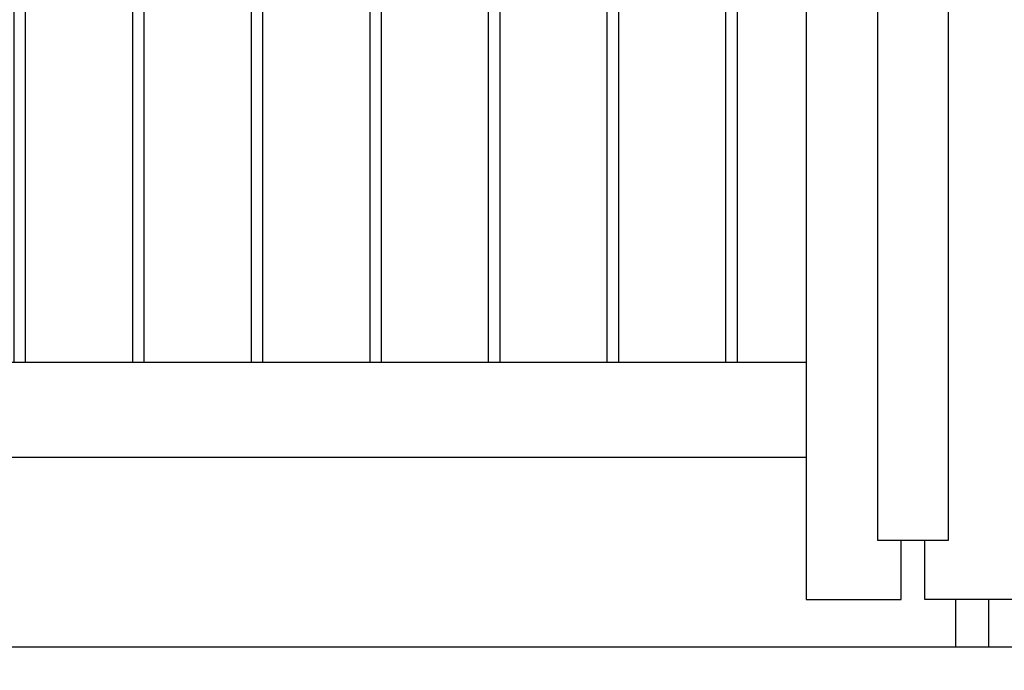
# Model space of a CAD drawing. Header units: inches. Extents: x 1156 to 71303, y -52654 to 51.
# Tile 180 of 217: x 64138 to 64221, y -40858 to -40803. Entities that reach past the tile are written whole.
import ezdxf

# ---------------------------------------------------------------- set-up
doc = ezdxf.new("R2010")
doc.units = ezdxf.units.IN
doc.header["$MEASUREMENT"] = 0
doc.layers.get('0').update_dxf_attribs({"lineweight": 0})
doc.layers.get('Defpoints').update_dxf_attribs({"lineweight": 0})
doc.layers.add('AW OGRODZENIA', color=253, linetype='Continuous')
doc.styles.add('1-200', font='arial.ttf', dxfattribs={"width": 0.75, "height": 35})
doc.dimstyles.new('1-2001-2', dxfattribs={"dimtxt": 35, "dimasz": 10, "dimexe": 15, "dimexo": 10, "dimgap": 0.09, "dimtad": 0, "dimlfac": 0.5, "dimdsep": 46, "dimtxsty": '1-200', "dimblk": 'OBLIQUE', "dimcen": 0.09, "dimadec": 0, "dimazin": 0, "dimtfac": 1, "dimtdec": 4, "dimtix": 1, "dimtofl": 0, "dimtmove": 0, "dimatfit": 3, "dimldrblk": 'OBLIQUE', "dimfxl": 15, "dimfxlon": 1, "dimtvp": 0.7, "dimtolj": 1, "dimtzin": 0, "dimarcsym": 0})

# ---------------------------------------------------------------- blocks, each defined once
blk = doc.blocks.new('_OBLIQUE')
at = {"color": 0, "linetype": 'ByBlock', "lineweight": -2}
for p, q in [((-0.5, -0.5), (0.5, 0.5)), ((0, 0), (0, 0))]:
    blk.add_line(p, q, dxfattribs=at)
blk = doc.blocks.new('*D1616')
at = {"color": 0, "linetype": 'Continuous', "lineweight": -2, "ltscale": 12}
for p, q in [((63863.526, -40916.474), (63863.526, -40946.474)), ((64563.526, -40916.474), (64563.526, -40946.474)), ((63863.526, -40931.474), (64563.526, -40931.474))]:
    blk.add_line(p, q, dxfattribs=at)
at = {"layer": 'Defpoints', "color": 0}
for p in [(63863.526, -40835.275), (64563.526, -40835.275), (64563.526, -40931.474)]:
    blk.add_point(p, dxfattribs=at)
at = {"color": 0, "lineweight": -2, "xscale": 10, "yscale": 10, "zscale": 10, "rotation": 180}
blk.add_blockref('_OBLIQUE', (63863.526, -40931.474), dxfattribs=at)
at = {"color": 0, "lineweight": -2, "xscale": 10, "yscale": 10, "zscale": 10}
blk.add_blockref('_OBLIQUE', (64563.526, -40931.474), dxfattribs=at)
at = {"color": 0, "linetype": 'Continuous', "ltscale": 12, "insert": (64213.526, -40906.459), "char_height": 35, "attachment_point": 5, "style": '1-200'}
blk.add_mtext('\\A1;300', dxfattribs=at)

msp = doc.modelspace()

# ---------------------------------------------------------------- linework, layer by layer
at = {"color": 3, "linetype": 'Continuous', "lineweight": 30}
msp.add_line((63739.239, -40855.913), (64637.877, -40855.913), dxfattribs=at)
at = {"layer": 'AW OGRODZENIA'}
for p, q in [((64216.526, -40846.913), (64216.526, -40549.913)), ((64204.526, -40557.913), (64204.526, -40851.913)), ((64210.526, -40682.171), (64210.526, -40846.913)), ((63891.526, -40831.913), (64204.526, -40831.913)), ((63883.526, -40839.913), (64204.526, -40839.913)), ((64210.526, -40846.913), (64216.526, -40846.913)), ((64212.526, -40851.913), (64212.526, -40846.913)), ((64214.526, -40851.913), (64214.526, -40846.913)), ((64204.526, -40851.913), (64212.526, -40851.913)), ((64222.526, -40851.913), (64214.526, -40851.913)), ((64217.126, -40851.913), (64217.126, -40855.913)), ((64219.926, -40855.913), (64219.926, -40851.913)), ((64217.126, -40855.913), (64219.926, -40855.913))]:
    msp.add_line(p, q, dxfattribs=at)
for points in [[(64138.722, -40557.913), (64137.73, -40557.913), (64137.73, -40831.913), (64138.722, -40831.913)], [(64148.722, -40557.913), (64147.73, -40557.913), (64147.73, -40831.913), (64148.722, -40831.913)], [(64158.722, -40557.913), (64157.73, -40557.913), (64157.73, -40831.913), (64158.722, -40831.913)], [(64168.722, -40557.913), (64167.73, -40557.913), (64167.73, -40831.913), (64168.722, -40831.913)], [(64178.722, -40557.913), (64177.73, -40557.913), (64177.73, -40831.913), (64178.722, -40831.913)], [(64188.722, -40557.913), (64187.73, -40557.913), (64187.73, -40831.913), (64188.722, -40831.913)], [(64198.722, -40557.913), (64197.73, -40557.913), (64197.73, -40831.913), (64198.722, -40831.913)]]:
    msp.add_lwpolyline(points, close=True, dxfattribs=at)

# ---------------------------------------------------------------- dimensions: what is measured, and where the dimension line sits
at = {"linetype": 'Continuous', "ltscale": 12}
dim = msp.add_linear_dim(base=(64563.526, -40931.474), p1=(63863.526, -40835.275), p2=(64563.526, -40835.275), text='300', dimstyle='1-2001-2', override={"dimtxt": 35}, dxfattribs=at)
dim.commit()
dim.dimension.update_dxf_attribs({"geometry": '*D1616', "text_midpoint": (64213.526, -40906.459)})

doc.saveas('drawing.dxf')
